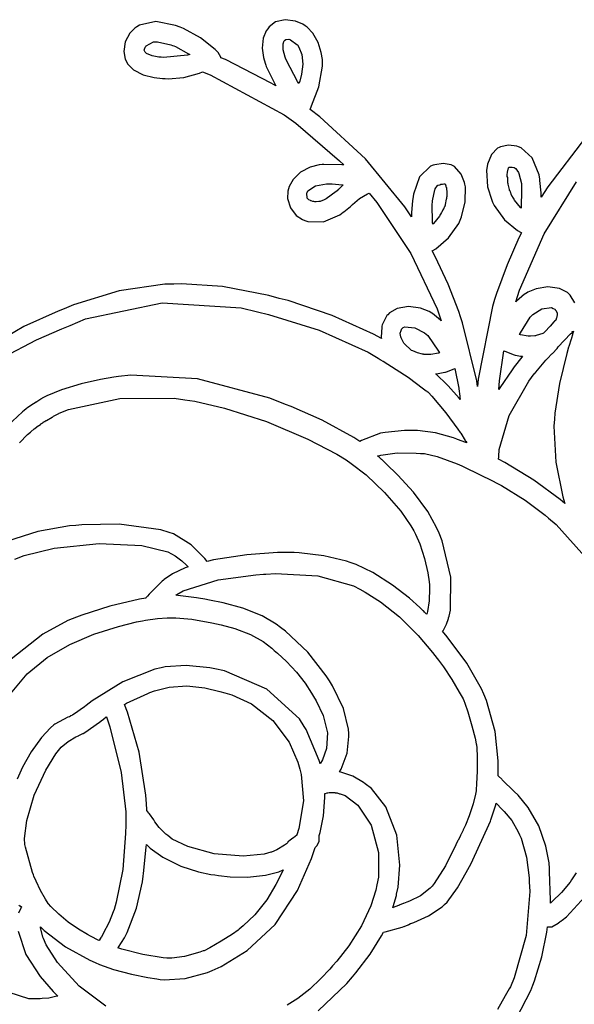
# Model space of a CAD drawing. Extents: x 1 to 6.12, y 0.26 to 5.08.
# Tile 4 of 5: x 2.97 to 4.47, y 2.35 to 5.01. Entities that reach past the tile are written whole.
import ezdxf

# ---------------------------------------------------------------- set-up
doc = ezdxf.new("R2010")
doc.units = 0
doc.layers.get('0').update_dxf_attribs({"linetype": 'CONTINUOUS'})

msp = doc.modelspace()

# ---------------------------------------------------------------- linework, layer by layer
at = {"color": 0}
for points in [[(4.5, 4.69282), (4.39789, 4.56022), (4.38021, 4.53157), (4.38021, 4.54383), (4.37651, 4.57667), (4.37603, 4.58057), (4.37418, 4.59256), (4.35596, 4.6384), (4.32628, 4.66547), (4.31874, 4.66808), (4.31429, 4.66965), (4.29189, 4.67215), (4.27056, 4.66781), (4.26665, 4.66596), (4.26221, 4.6639), (4.24544, 4.64714), (4.2354, 4.62142), (4.23438, 4.6149), (4.23281, 4.60504), (4.2354, 4.5599), (4.24636, 4.52354), (4.24897, 4.51807), (4.2531, 4.50922), (4.28097, 4.47097), (4.31614, 4.442), (4.32394, 4.43782), (4.32443, 4.43782), (4.32563, 4.43679), (4.32607, 4.43679), (4.32607, 4.43679), (4.3271, 4.43604), (4.3271, 4.43576), (4.32004, 4.42171), (4.28787, 4.34879), (4.25939, 4.27171), (4.25418, 4.25553), (4.24843, 4.23682), (4.21013, 4.04047), (4.20833, 4.02013), (4.20594, 4.03554), (4.16769, 4.19282), (4.16249, 4.20865), (4.1575, 4.22325), (4.12864, 4.2966), (4.09347, 4.37147), (4.08539, 4.38683), (4.08589, 4.38683), (4.08708, 4.38786), (4.08751, 4.38786), (4.09532, 4.39231), (4.12993, 4.42199), (4.15728, 4.46104), (4.16146, 4.47017), (4.16482, 4.47851), (4.17469, 4.51975), (4.17524, 4.55946), (4.17393, 4.567), (4.17312, 4.57118), (4.16428, 4.5944), (4.14606, 4.61442), (4.14063, 4.61703), (4.13672, 4.61887), (4.11496, 4.62261), (4.09267, 4.61963), (4.08854, 4.61806), (4.08094, 4.61524), (4.05192, 4.58686), (4.03489, 4.53971), (4.03331, 4.52746), (4.03276, 4.52328), (4.03022, 4.48969), (4.03022, 4.47846), (4.01199, 4.50608), (3.90571, 4.63514), (3.78276, 4.74908), (3.75624, 4.7691), (3.76036, 4.77875), (3.77951, 4.83008), (3.78982, 4.88553), (3.78961, 4.89725), (3.78939, 4.9036), (3.78646, 4.92253), (3.77821, 4.94933), (3.76394, 4.97461), (3.74869, 4.99104), (3.74274, 4.99511), (3.73671, 4.99897), (3.71664, 5.00732), (3.68901, 5.01129), (3.66297, 5.0051), (3.64561, 4.99235), (3.64165, 4.98682), (3.63747, 4.98128), (3.62956, 4.96115), (3.62696, 4.93435), (3.63037, 4.90935), (3.6346, 4.89393), (3.63644, 4.88889), (3.63797, 4.8845), (3.66064, 4.83762), (3.66351, 4.83263), (3.65076, 4.84022), (3.52756, 4.90349), (3.51563, 4.90869), (3.51535, 4.91), (3.50831, 4.92225), (3.50726, 4.92329), (3.50022, 4.93061), (3.46012, 4.96262), (3.41482, 4.98736), (3.40522, 4.991), (3.39296, 4.99593), (3.33942, 5.00597), (3.29579, 4.99675), (3.28851, 4.99203), (3.28321, 4.98872), (3.26958, 4.97488), (3.25689, 4.95182), (3.25293, 4.9254), (3.25717, 4.90435), (3.26042, 4.89828), (3.26367, 4.89199), (3.27946, 4.87603), (3.30583, 4.86247), (3.33556, 4.85536), (3.35732, 4.85286), (3.36458, 4.85243), (3.37289, 4.85194), (3.41547, 4.85547), (3.45751, 4.86675), (3.4656, 4.87011), (3.48617, 4.86231), (3.68614, 4.75456), (3.70518, 4.741), (3.71767, 4.73188), (3.83567, 4.63032), (3.8469, 4.61908), (3.84169, 4.61963), (3.79292, 4.62039), (3.78851, 4.62011), (3.78043, 4.61925), (3.75662, 4.61285), (3.73031, 4.59907), (3.71044, 4.57943), (3.69993, 4.56108), (3.69792, 4.55453), (3.69607, 4.54829), (3.69547, 4.528), (3.70296, 4.50325), (3.71886, 4.48275), (3.73551, 4.47131), (3.74164, 4.46907), (3.74994, 4.46599), (3.79254, 4.46522), (3.83669, 4.48421), (3.84581, 4.491), (3.8476, 4.49229), (3.86481, 4.50717), (3.86664, 4.50868), (3.87028, 4.5121), (3.88954, 4.52826), (3.91092, 4.54129), (3.91564, 4.54308), (3.93668, 4.51758), (4.02783, 4.38004), (4.09918, 4.23004), (4.1104, 4.19824), (4.10829, 4.20008), (4.08669, 4.21756), (4.08436, 4.21907), (4.07742, 4.22325), (4.05453, 4.2321), (4.02225, 4.23682), (3.99132, 4.23144), (3.97065, 4.21951), (3.9656, 4.21386), (3.96376, 4.21208), (3.95074, 4.18685), (3.94997, 4.18371), (3.94943, 4.1811), (3.9484, 4.15349), (3.94894, 4.15033), (3.92757, 4.16206), (3.8156, 4.21272), (3.69738, 4.25244), (3.6729, 4.25868), (3.64501, 4.26628), (3.51975, 4.29085), (3.40913, 4.29829), (3.38857, 4.29719), (3.36404, 4.29671), (3.24061, 4.27875), (3.11719, 4.241), (3.09272, 4.23058), (3.07628, 4.22407), (2.98318, 4.1824), (2.88536, 4.12511)], [(4.47108, 4.24647), (4.45806, 4.26731), (4.45628, 4.2691), (4.45079, 4.27458), (4.42931, 4.28569), (4.398, 4.2901), (4.36615, 4.2845), (4.34407, 4.27539), (4.33751, 4.27115), (4.33513, 4.26964), (4.31353, 4.25142), (4.31147, 4.24929), (4.32135, 4.28082), (4.38803, 4.43251), (4.47547, 4.57324)], [(2.92876, 4.09999), (3.01758, 4.14632), (3.08556, 4.17617), (3.10835, 4.18576), (3.14947, 4.20296), (3.35715, 4.24658), (3.57053, 4.23346), (3.61458, 4.22222), (3.64399, 4.21496), (3.78097, 4.17264), (3.91271, 4.11312), (3.93956, 4.09722), (3.94006, 4.097), (3.94532, 4.09358), (3.94586, 4.09304), (3.94635, 4.09283), (3.95258, 4.08914), (3.95313, 4.08886), (3.96636, 4.08083), (4.02078, 4.04568), (4.06272, 4.01471), (4.06976, 4.00868), (4.07086, 4.00765), (4.07107, 4.00743), (4.07368, 4.00581), (4.07394, 4.00553), (4.07443, 4.00553), (4.07563, 4.0045), (4.07607, 4.0045), (4.08464, 3.99463), (4.12224, 3.9496), (4.15517, 3.90554), (4.16146, 3.89615), (4.16146, 3.89615), (4.16276, 3.89437), (4.17475, 3.87511), (4.17606, 3.87326), (4.17626, 3.87278), (4.17888, 3.8686), (4.17914, 3.86806), (4.17681, 3.86914), (4.15414, 3.87771), (4.15207, 3.87847), (4.14318, 3.88217), (4.09462, 3.8954), (4.04628, 3.90136), (4.03022, 3.90136), (4.01069, 3.90136), (3.95882, 3.89621), (3.9521, 3.89513), (3.94635, 3.8941), (3.89501, 3.87483), (3.89063, 3.87224), (3.87418, 3.88319), (3.7889, 3.92964), (3.70518, 3.96625), (3.68956, 3.97222), (3.64762, 3.98915), (3.45193, 4.04139), (3.2724, 4.05138), (3.23856, 4.04719), (3.22646, 4.04557), (3.19032, 4.03961), (3.13824, 4.02821), (3.08496, 4.01178), (3.04574, 3.9955), (3.03331, 3.98888), (3.03228, 3.98785), (3.03174, 3.98785), (3.0306, 3.98682), (3.03022, 3.98682), (3.02914, 3.98633), (3.01844, 3.97954), (3.01768, 3.97846), (3.01665, 3.97797), (3.00922, 3.97342), (2.99713, 3.96522), (2.99376, 3.96283), (2.99061, 3.96078), (2.98981, 3.96029), (2.9846, 3.95583), (2.98438, 3.95557), (2.97993, 3.95221), (2.93907, 3.91417)], [(2.972, 3.86882), (2.99322, 3.89079), (3.00103, 3.89725), (3.00103, 3.89725), (3.00233, 3.89828), (3.01167, 3.90608), (3.01247, 3.90657), (3.01297, 3.90685), (3.01824, 3.91129), (3.01878, 3.91178), (3.01953, 3.91233), (3.02838, 3.91835), (3.02919, 3.91911), (3.02968, 3.91938), (3.03515, 3.92279), (3.03543, 3.92329), (3.03592, 3.92383), (3.03944, 3.92638), (3.04064, 3.92638), (3.04085, 3.92665), (3.04269, 3.92806), (3.04269, 3.9285), (3.04422, 3.92904), (3.0599, 3.93761), (3.06147, 3.93892), (3.06326, 3.94021), (3.07807, 3.94803), (3.07915, 3.94824), (3.10389, 3.95844), (3.24294, 3.98839), (3.38926, 3.98915), (3.41769, 3.98469), (3.44482, 3.98079), (3.52522, 3.96213), (3.63851, 3.92578), (3.75022, 3.87825), (3.82824, 3.83762), (3.85314, 3.82221), (3.86719, 3.81293), (3.90722, 3.78163), (3.95725, 3.7346), (4.00103, 3.68354), (4.02854, 3.64432), (4.03646, 3.63053), (4.04107, 3.62218), (4.05231, 3.59549), (4.06511, 3.5561), (4.07394, 3.51747), (4.07764, 3.49294), (4.07813, 3.48469), (4.07835, 3.47538), (4.07796, 3.44206), (4.07292, 3.41288), (4.07086, 3.40554), (4.07086, 3.40554), (4.06976, 3.40636), (4.06976, 3.40657), (4.0695, 3.40685), (4.06614, 3.41054), (4.06565, 3.41075), (4.06538, 3.41103), (4.06196, 3.41444), (4.06147, 3.41493), (4.05236, 3.42356), (4.02436, 3.44862), (3.979, 3.48438), (3.92567, 3.51796), (3.88026, 3.53965), (3.86458, 3.54514), (3.85439, 3.54883), (3.79335, 3.56342), (3.72657, 3.57172), (3.71354, 3.57221), (3.69586, 3.57221), (3.66813, 3.57221), (3.58501, 3.56614), (3.49556, 3.55219), (3.47814, 3.54829), (3.47211, 3.55561), (3.4349, 3.59283), (3.38721, 3.62278), (3.37603, 3.62642), (3.35363, 3.63374), (3.241, 3.64903), (3.14035, 3.64671), (3.12397, 3.64513), (3.1065, 3.64382), (3.02115, 3.6289), (2.93956, 3.60297)], [(4.47424, 2.70736), (4.46149, 2.68782), (4.45779, 2.68186), (4.4349, 2.65349), (4.40989, 2.62924), (4.40522, 2.62532), (4.40543, 2.63292), (4.40283, 2.71104), (4.40207, 2.71907), (4.4011, 2.73415), (4.39279, 2.77892), (4.37343, 2.8341), (4.34462, 2.88363), (4.31754, 2.91672), (4.30729, 2.92638), (4.27501, 2.95865), (4.27419, 2.95975), (4.2646, 2.96832), (4.26357, 2.96907), (4.26357, 2.97119), (4.26357, 2.97592), (4.26357, 2.97743), (4.26357, 2.98188), (4.26357, 2.99181), (4.26357, 2.99511), (4.26406, 3.00999), (4.25558, 3.08865), (4.23199, 3.17253), (4.22499, 3.18994), (4.21869, 3.20378), (4.17904, 3.27289), (4.12631, 3.34463), (4.11356, 3.35969), (4.11589, 3.36257), (4.12418, 3.37836), (4.12939, 3.39356), (4.13021, 3.39615), (4.13124, 3.40033), (4.13514, 3.4165), (4.13601, 3.50569), (4.11247, 3.60374), (4.10417, 3.62429), (4.09782, 3.63943), (4.07357, 3.68267), (4.03564, 3.73475), (3.99338, 3.78136), (3.96099, 3.81304), (3.94997, 3.82324), (3.94917, 3.82379), (3.94243, 3.82981), (3.94168, 3.83057), (3.9414, 3.83083), (3.93924, 3.83263), (3.93853, 3.83263), (3.94683, 3.83524), (3.99126, 3.84099), (4.04243, 3.8405), (4.05414, 3.83996), (4.06532, 3.83996), (4.09896, 3.83149), (4.15283, 3.81207), (4.16564, 3.80658), (4.17318, 3.80296), (4.25076, 3.76492), (4.25836, 3.76074), (4.27268, 3.75293), (4.33658, 3.71365), (4.39063, 3.67329), (4.40001, 3.66493), (4.42057, 3.64779), (4.50483, 3.55311)], [(2.95936, 3.55453), (2.98465, 3.56456), (3.065, 3.58356), (3.18642, 3.59663), (3.3024, 3.59071), (3.3719, 3.57428), (3.39165, 3.56282), (3.39578, 3.56022), (3.41, 3.54958), (3.42264, 3.53788), (3.42606, 3.53472), (3.42708, 3.53369), (3.41928, 3.5306), (3.38476, 3.51432), (3.36219, 3.49963), (3.3604, 3.49724), (3.35726, 3.49463), (3.32553, 3.46365), (3.32189, 3.45975), (3.32135, 3.45925), (3.31717, 3.454), (3.31668, 3.45344), (3.3164, 3.45324), (3.31299, 3.4496), (3.3125, 3.44933), (3.29579, 3.44646), (3.21571, 3.42757), (3.14035, 3.403), (3.12603, 3.39725), (3.10238, 3.38824), (3.035, 3.35172), (2.9496, 3.28435)], [(2.947, 3.19026), (2.99208, 3.24425), (3.04633, 3.28851), (3.10721, 3.32406), (3.17219, 3.35183), (3.23872, 3.37278), (3.28765, 3.38465), (3.30414, 3.38786), (3.31142, 3.38943), (3.3444, 3.39438), (3.37044, 3.39615), (3.37918, 3.39615), (3.39356, 3.39615), (3.43685, 3.39176), (3.49089, 3.38211), (3.50315, 3.3795), (3.51579, 3.37685), (3.55344, 3.36669), (3.59489, 3.35101), (3.6295, 3.33165), (3.65246, 3.31418), (3.6594, 3.30761), (3.66786, 3.30035), (3.69265, 3.27761), (3.71951, 3.24918), (3.74283, 3.21907), (3.76019, 3.19271), (3.76563, 3.18371), (3.773, 3.17133), (3.79139, 3.13183), (3.80311, 3.08501), (3.80078, 3.04254), (3.78993, 3.01238), (3.7844, 3.00347), (3.78331, 3.00142), (3.78097, 3.01004), (3.74556, 3.09412), (3.74061, 3.10243), (3.72732, 3.12278), (3.63932, 3.20313), (3.52522, 3.25271), (3.49897, 3.25765), (3.48514, 3.26053), (3.42182, 3.26704), (3.36481, 3.26313), (3.35417, 3.26074), (3.33669, 3.25683), (3.25037, 3.22304), (3.16769, 3.1715), (3.15207, 3.15869), (3.15207, 3.15869), (3.14703, 3.15522), (3.13553, 3.14725), (3.12261, 3.13851), (3.11535, 3.13374), (3.11356, 3.13265), (3.11328, 3.13243), (3.1096, 3.13081), (3.10938, 3.13053), (3.1091, 3.13032), (3.1065, 3.12875), (3.10622, 3.12847), (3.10206, 3.12717), (3.06743, 3.109), (3.06456, 3.10661), (3.05539, 3.09896), (3.03071, 3.07254), (3.0031, 3.03386), (2.98014, 2.99224), (2.96511, 2.96018)], [(3.20475, 2.34657), (3.13243, 2.40076), (3.07433, 2.4649), (3.04357, 2.51243), (3.03646, 2.52951), (3.03515, 2.53321), (3.02838, 2.55897), (3.0281, 2.56076), (3.03825, 2.55089), (3.09619, 2.507), (3.16194, 2.47097), (3.17606, 2.46496), (3.17606, 2.46496), (3.1881, 2.45953), (3.22564, 2.44624), (3.27447, 2.43306), (3.31782, 2.42437), (3.34272, 2.42036), (3.35101, 2.41911), (3.36193, 2.41808), (3.419, 2.42171), (3.47911, 2.43782), (3.49164, 2.44303), (3.51639, 2.45404), (3.58637, 2.49701), (3.66194, 2.56782), (3.7219, 2.65929), (3.75993, 2.74567), (3.76981, 2.77533), (3.77289, 2.77849), (3.77468, 2.78033), (3.78043, 2.79189), (3.78097, 2.80501), (3.78022, 2.80761), (3.78304, 2.81625), (3.79269, 2.86133), (3.79606, 2.91054), (3.79585, 2.92117), (3.79764, 2.92117), (3.80257, 2.92301), (3.80311, 2.92329), (3.80442, 2.92329), (3.80735, 2.92432), (3.80832, 2.92432), (3.82189, 2.92432), (3.82189, 2.92432), (3.82292, 2.92432), (3.82292, 2.92432), (3.82292, 2.92432), (3.82394, 2.92356), (3.82394, 2.92329), (3.82607, 2.92329), (3.82889, 2.92329), (3.83594, 2.92068), (3.83751, 2.92014), (3.85042, 2.91581), (3.88488, 2.88965), (3.92133, 2.83556), (3.9406, 2.76226), (3.94054, 2.69575), (3.93647, 2.67432), (3.93338, 2.66004), (3.92008, 2.61806), (3.89529, 2.56381), (3.86117, 2.51014), (3.82844, 2.46864), (3.81668, 2.45557), (3.80908, 2.44689), (3.78554, 2.42144), (3.75553, 2.39279), (3.72304, 2.36768), (3.69428, 2.3495)], [(3.77826, 2.33399), (3.85568, 2.40793), (3.87082, 2.42638), (3.87967, 2.43658), (3.91792, 2.48719), (3.94894, 2.53733), (3.95415, 2.54719), (3.9591, 2.54747), (4.00493, 2.56), (4.00939, 2.56179), (4.01042, 2.56207), (4.02078, 2.56651), (4.02186, 2.567), (4.02235, 2.56728), (4.02756, 2.56993), (4.0281, 2.57015), (4.03592, 2.57329), (4.07536, 2.59099), (4.11225, 2.61496), (4.11876, 2.62121), (4.12576, 2.62799), (4.1544, 2.66624), (4.17785, 2.70768), (4.18229, 2.71599), (4.19065, 2.73264), (4.19532, 2.74175), (4.23904, 2.83632), (4.24274, 2.84619), (4.24425, 2.8501), (4.25726, 2.89074), (4.25836, 2.89513), (4.27501, 2.87847), (4.28043, 2.87278), (4.3004, 2.84804), (4.31771, 2.81808), (4.32189, 2.80974), (4.32579, 2.80089), (4.34033, 2.74935), (4.34765, 2.69358), (4.34793, 2.68261), (4.34896, 2.65636), (4.33919, 2.53749), (4.30701, 2.42329), (4.29688, 2.39931), (4.294, 2.39387), (4.2831, 2.3744), (4.26199, 2.33811)], [(4.31375, 2.31472), (4.35183, 2.38917), (4.35732, 2.40349), (4.36225, 2.41575), (4.38211, 2.47976), (4.39529, 2.54699), (4.39686, 2.56076), (4.39817, 2.56076), (4.4011, 2.56076), (4.40207, 2.56076), (4.40831, 2.56076), (4.42551, 2.5709), (4.42708, 2.57221), (4.43024, 2.57433), (4.43044, 2.5746), (4.43257, 2.57639), (4.43332, 2.57639), (4.43354, 2.57667), (4.43619, 2.57926), (4.43647, 2.57954), (4.4484, 2.58838), (4.4975, 2.64214)], [(2.96978, 2.62011), (2.97293, 2.61806), (2.97314, 2.61783), (2.97683, 2.61518), (2.97711, 2.6149), (2.97683, 2.61469), (2.97521, 2.61208), (2.97499, 2.61182), (2.9694, 2.59776)], [(2.96789, 2.54953), (2.98867, 2.48682), (3.02756, 2.42725), (3.06244, 2.38687), (3.07497, 2.37429), (3.06922, 2.37278), (3.051, 2.36871), (3.03276, 2.36729), (3.02707, 2.36703), (3.02399, 2.36703), (2.99685, 2.36703), (2.91547, 2.39247)]]:
    msp.add_lwpolyline(points, dxfattribs=at)
for points in [[(3.43126, 4.91699), (3.42497, 4.91521), (3.36068, 4.90896), (3.35417, 4.90972), (3.35101, 4.90972), (3.3476, 4.91026), (3.33018, 4.91363), (3.31483, 4.92014), (3.3125, 4.92219), (3.31119, 4.92329), (3.30817, 4.9286), (3.31099, 4.93664), (3.3125, 4.93892), (3.31381, 4.94103), (3.33388, 4.95139), (3.3406, 4.95139), (3.34424, 4.95167), (3.38069, 4.94331), (3.38439, 4.942), (3.38857, 4.94097), (3.39247, 4.93918), (3.42785, 4.91938), (3.43126, 4.91699)], [(3.7219, 4.94303), (3.72586, 4.93744), (3.73378, 4.91769), (3.73682, 4.891), (3.7334, 4.86426), (3.72819, 4.84511), (3.72601, 4.83886), (3.7226, 4.84407), (3.69217, 4.90142), (3.68956, 4.90767), (3.68853, 4.91026), (3.68332, 4.93018), (3.68332, 4.93679), (3.68306, 4.9381), (3.68381, 4.94672), (3.68435, 4.94824), (3.68544, 4.95242), (3.68544, 4.95242), (3.68647, 4.95404), (3.68647, 4.95454), (3.68668, 4.95481), (3.6906, 4.95768), (3.69868, 4.95844), (3.70107, 4.95763), (3.70285, 4.95714), (3.7206, 4.94461), (3.7219, 4.94303)], [(4.28851, 4.58578), (4.28851, 4.59022), (4.28933, 4.60167), (4.28961, 4.60346), (4.28961, 4.60346), (4.29215, 4.61133), (4.29269, 4.61182), (4.29269, 4.61182), (4.29372, 4.61263), (4.29372, 4.61285), (4.30106, 4.61285), (4.30154, 4.61263), (4.30583, 4.61182), (4.30729, 4.61182), (4.30751, 4.61182), (4.30832, 4.61079), (4.30832, 4.61079), (4.30935, 4.60969), (4.31044, 4.60969), (4.31119, 4.60894), (4.31614, 4.60221), (4.31668, 4.6014), (4.31874, 4.59825), (4.31976, 4.59592), (4.32656, 4.56885), (4.3271, 4.56597), (4.3271, 4.56392), (4.3271, 4.54856), (4.32628, 4.50743), (4.32607, 4.50244), (4.32394, 4.50429), (4.30832, 4.52382), (4.30729, 4.52533), (4.30675, 4.52615), (4.30333, 4.53217), (4.30311, 4.53267), (4.30285, 4.53321), (4.29921, 4.53944), (4.29893, 4.53993), (4.29893, 4.54075), (4.2979, 4.54254), (4.2979, 4.54308), (4.2979, 4.54389), (4.29688, 4.54563), (4.29688, 4.54617), (4.29688, 4.54671), (4.29585, 4.54829), (4.29585, 4.54829), (4.29585, 4.54883), (4.29482, 4.54997), (4.29482, 4.55035), (4.29482, 4.55138), (4.29428, 4.55268), (4.29085, 4.56733), (4.29064, 4.56912), (4.29036, 4.56993), (4.28961, 4.57482), (4.28961, 4.57639), (4.28961, 4.58578), (4.28851, 4.58578)], [(3.75206, 4.52533), (3.74897, 4.52849), (3.74815, 4.52957), (3.7474, 4.54281), (3.74794, 4.54411), (3.75, 4.54883), (3.77121, 4.56272), (3.80024, 4.56782), (3.80626, 4.56803), (3.81614, 4.56803), (3.84267, 4.56549), (3.84581, 4.56494), (3.84478, 4.56392), (3.83333, 4.5535), (3.83231, 4.5524), (3.82915, 4.54932), (3.82676, 4.54725), (3.79921, 4.52718), (3.79585, 4.52533), (3.79454, 4.52485), (3.78381, 4.52013), (3.78022, 4.52013), (3.77968, 4.51992), (3.77225, 4.5191), (3.76981, 4.5191), (3.76872, 4.5191), (3.76639, 4.52013), (3.76563, 4.52013), (3.76378, 4.52013), (3.75885, 4.52197), (3.75836, 4.52225), (3.75754, 4.52251), (3.75233, 4.52512), (3.75206, 4.52533)], [(4.10519, 4.56494), (4.10732, 4.56494), (4.10938, 4.567), (4.10938, 4.567), (4.11089, 4.567), (4.11143, 4.567), (4.11253, 4.567), (4.11382, 4.567), (4.11719, 4.56782), (4.11774, 4.56803), (4.12082, 4.56803), (4.12104, 4.56754), (4.12294, 4.5625), (4.12294, 4.56076), (4.12294, 4.56), (4.12397, 4.55821), (4.12397, 4.55761), (4.12418, 4.55632), (4.125, 4.54482), (4.125, 4.54096), (4.125, 4.53472), (4.125, 4.53369), (4.12418, 4.53082), (4.12397, 4.53054), (4.12397, 4.52979), (4.12397, 4.52746), (4.12397, 4.52746), (4.12369, 4.52615), (4.12104, 4.51232), (4.12082, 4.51074), (4.12056, 4.51053), (4.11979, 4.5076), (4.11979, 4.50662), (4.11876, 4.50553), (4.11849, 4.50532), (4.11692, 4.50168), (4.11664, 4.50142), (4.11664, 4.50038), (4.11481, 4.49778), (4.11458, 4.49724), (4.11431, 4.49647), (4.11089, 4.49046), (4.1104, 4.4899), (4.11014, 4.48915), (4.1065, 4.48318), (4.10622, 4.48264), (4.10519, 4.48085), (4.08931, 4.4605), (4.08751, 4.45865), (4.08669, 4.46338), (4.08594, 4.51286), (4.08649, 4.51807), (4.08669, 4.52197), (4.09293, 4.55171), (4.09375, 4.5535), (4.09424, 4.55453), (4.09999, 4.56315), (4.10101, 4.56392), (4.10211, 4.56392), (4.10519, 4.56494), (4.10519, 4.56494), (4.10519, 4.56494), (4.10519, 4.56494)], [(4.41249, 4.23161), (4.41271, 4.23139), (4.41667, 4.22949), (4.41667, 4.22949), (4.41667, 4.22949), (4.41743, 4.22874), (4.41769, 4.22846), (4.41769, 4.22771), (4.41954, 4.22592), (4.41982, 4.22537), (4.42031, 4.22461), (4.4229, 4.21892), (4.4229, 4.21701), (4.4229, 4.21392), (4.42133, 4.20557), (4.42085, 4.20454), (4.42085, 4.20344), (4.42085, 4.20344), (4.42085, 4.20242), (4.42085, 4.20242), (4.42085, 4.20242), (4.42085, 4.20139), (4.42085, 4.20139), (4.42085, 4.20139), (4.41982, 4.20036), (4.41982, 4.20036), (4.41954, 4.20014), (4.41585, 4.19672), (4.41564, 4.19618), (4.41456, 4.19515), (4.40414, 4.18392), (4.4031, 4.18261), (4.40207, 4.18158), (4.39165, 4.17019), (4.39063, 4.16911), (4.38644, 4.16493), (4.3846, 4.16417), (4.36664, 4.15821), (4.36458, 4.15767), (4.36301, 4.15739), (4.35092, 4.15657), (4.3469, 4.15657), (4.34506, 4.15685), (4.32394, 4.16026), (4.32189, 4.16075), (4.32394, 4.16596), (4.34999, 4.20768), (4.35314, 4.21078), (4.35704, 4.21468), (4.38162, 4.23019), (4.40776, 4.23372), (4.41249, 4.23161)], [(4.00726, 4.17953), (4.01193, 4.18164), (4.0389, 4.17888), (4.06532, 4.16521), (4.06976, 4.16178), (4.07394, 4.15788), (4.10308, 4.116), (4.10519, 4.11182), (4.10281, 4.11106), (4.08192, 4.10661), (4.07497, 4.10661), (4.07183, 4.10661), (4.06353, 4.10742), (4.0625, 4.10764), (4.05935, 4.10818), (4.04633, 4.11133), (4.03331, 4.11654), (4.03022, 4.11806), (4.02865, 4.11914), (4.01069, 4.13607), (4.00939, 4.13786), (4.00831, 4.13917), (4.00256, 4.15067), (4.00206, 4.15246), (4.00206, 4.153), (4.00103, 4.15414), (4.00103, 4.15451), (4.00103, 4.15533), (4, 4.15712), (4, 4.15767), (4, 4.15924), (3.99918, 4.16342), (3.99897, 4.1639), (3.99918, 4.16471), (4.00179, 4.17171), (4.00206, 4.17219), (4.00315, 4.17432), (4.00336, 4.1754), (4.00646, 4.17931), (4.00726, 4.17953)], [(4.46251, 4.16596), (4.46354, 4.16596), (4.46772, 4.17014), (4.46744, 4.16938), (4.46479, 4.16157), (4.46457, 4.16075), (4.46431, 4.16), (4.46169, 4.15142), (4.46149, 4.15033), (4.46067, 4.14854), (4.45464, 4.12853), (4.45415, 4.12642), (4.44917, 4.11003), (4.42979, 4.02838), (4.41715, 3.94824), (4.41564, 3.93261), (4.41456, 3.91308), (4.41949, 3.81625), (4.43799, 3.7225), (4.44374, 3.70454), (4.43093, 3.7155), (4.3604, 3.76758), (4.28153, 3.81549), (4.2646, 3.82433), (4.26481, 3.82487), (4.26563, 3.82992), (4.26563, 3.8316), (4.26693, 3.85037), (4.29318, 3.94228), (4.34657, 4.03526), (4.36143, 4.05453), (4.36253, 4.05556), (4.36513, 4.05897), (4.39296, 4.09179), (4.39583, 4.09517), (4.39714, 4.09646), (4.40913, 4.10867), (4.41043, 4.10969), (4.41146, 4.11079), (4.42182, 4.12196), (4.4229, 4.12326), (4.42626, 4.12744), (4.45936, 4.1626), (4.46251, 4.16596)], [(4.46251, 4.16911), (4.4656, 4.16911), (4.4656, 4.16835), (4.46403, 4.16596), (4.46354, 4.16596), (4.46354, 4.16596), (4.46457, 4.16699), (4.46457, 4.16699), (4.46251, 4.16911)], [(4.26563, 4.01286), (4.26768, 4.03575), (4.26844, 4.04254), (4.27789, 4.11029), (4.27919, 4.11703), (4.28179, 4.11572), (4.30675, 4.10639), (4.30935, 4.10558), (4.31093, 4.10508), (4.3246, 4.10243), (4.32915, 4.10243), (4.32731, 4.1001), (4.30729, 4.07406), (4.30524, 4.07118), (4.30154, 4.06597), (4.26844, 4.01731), (4.26563, 4.01286)], [(4.12603, 4.02533), (4.12364, 4.02772), (4.0995, 4.05117), (4.0969, 4.0535), (4.0969, 4.0535), (4.09581, 4.05431), (4.09581, 4.05453), (4.0976, 4.05479), (4.11951, 4.05897), (4.12185, 4.05974), (4.12418, 4.06054), (4.14475, 4.06836), (4.14686, 4.06912), (4.14789, 4.06446), (4.15647, 4.02013), (4.15728, 4.01594), (4.1575, 4.01417), (4.16015, 3.9949), (4.16043, 3.99306), (4.16043, 3.99126), (4.16146, 3.98719), (4.16146, 3.98579), (4.15831, 3.98921), (4.12912, 4.02225), (4.12603, 4.02533)], [(4.20415, 2.9285), (4.20275, 2.91971), (4.19613, 2.89361), (4.18539, 2.86106), (4.17546, 2.83594), (4.17057, 2.82482), (4.16982, 2.82324), (4.16928, 2.82194), (4.16297, 2.80974), (4.16249, 2.80871), (4.16194, 2.8074), (4.15571, 2.79519), (4.15522, 2.79411), (4.15001, 2.78267), (4.12147, 2.72564), (4.09136, 2.67796), (4.08539, 2.67117), (4.08046, 2.66547), (4.05387, 2.64501), (4.02419, 2.63032), (4.01768, 2.62744), (4.00836, 2.62429), (4.00726, 2.62408), (3.99685, 2.61963), (3.99582, 2.61908), (3.99451, 2.6186), (3.98068, 2.61339), (3.97917, 2.61285), (3.98019, 2.616), (3.98904, 2.64621), (3.98958, 2.64931), (3.9936, 2.66846), (3.99837, 2.72738), (3.99035, 2.80886), (3.96083, 2.88504), (3.9216, 2.93506), (3.90522, 2.94721), (3.90001, 2.95139), (3.87185, 2.9681), (3.84164, 2.97846), (3.83539, 2.97949), (3.84006, 2.98731), (3.85612, 3.03006), (3.86117, 3.07482), (3.8604, 3.08365), (3.85986, 3.09463), (3.84608, 3.15104), (3.81662, 3.21208), (3.80832, 3.22538), (3.79997, 3.23921), (3.75, 3.30285), (3.68956, 3.35969), (3.67606, 3.37011), (3.66482, 3.37907), (3.62711, 3.40093), (3.57471, 3.42188), (3.52192, 3.43593), (3.48438, 3.44374), (3.4719, 3.44618), (3.45518, 3.44933), (3.44997, 3.45014), (3.39899, 3.45611), (3.39378, 3.4566), (3.39399, 3.45688), (3.3966, 3.45844), (3.39686, 3.45865), (3.41379, 3.46858), (3.5084, 3.49843), (3.60986, 3.5121), (3.63021, 3.51389), (3.63644, 3.51389), (3.66297, 3.51546), (3.77718, 3.50885), (3.87315, 3.48188), (3.89063, 3.47325), (3.905, 3.4655), (3.94656, 3.43901), (3.99789, 3.39828), (4.04764, 3.34819), (4.08669, 3.30181), (4.09896, 3.28575), (4.10308, 3.28136), (4.11615, 3.26307), (4.1384, 3.229), (4.15886, 3.19499), (4.169, 3.17665), (4.17085, 3.17219), (4.17426, 3.16488), (4.18218, 3.14176), (4.19308, 3.10449), (4.20139, 3.07113), (4.20492, 3.05501), (4.20518, 3.0524), (4.20611, 3.04443), (4.20708, 3.02007), (4.20703, 2.9815), (4.20578, 2.94743), (4.20464, 2.9311), (4.20415, 2.9285)], [(3.69476, 2.78788), (3.69271, 2.78575), (3.6875, 2.78213), (3.66601, 2.76926), (3.65235, 2.76313), (3.65104, 2.76286), (3.65001, 2.76286), (3.63226, 2.75743), (3.57574, 2.75168), (3.49761, 2.75792), (3.42611, 2.77783), (3.38374, 2.79818), (3.37185, 2.80761), (3.36664, 2.81179), (3.3489, 2.82915), (3.33746, 2.84489), (3.33539, 2.84825), (3.33458, 2.84983), (3.32238, 2.86626), (3.32086, 2.86806), (3.31565, 2.87532), (3.31565, 2.87978), (3.31483, 2.89176), (3.31456, 2.89307), (3.31299, 2.91704), (3.29503, 3.03256), (3.26351, 3.14122), (3.25521, 3.16178), (3.26064, 3.16493), (3.31793, 3.19179), (3.32394, 3.19413), (3.33649, 3.19874), (3.37571, 3.2085), (3.42339, 3.21197), (3.4719, 3.20628), (3.51264, 3.19683), (3.52604, 3.19303), (3.54454, 3.18787), (3.5976, 3.16347), (3.65554, 3.11888), (3.69933, 3.05979), (3.72314, 3.00564), (3.72814, 2.98682), (3.73204, 2.97228), (3.73812, 2.90181), (3.72601, 2.82667), (3.72081, 2.80974), (3.72, 2.80897), (3.71115, 2.80192), (3.71039, 2.80138), (3.70936, 2.80063), (3.69894, 2.79281), (3.69792, 2.79199), (3.69792, 2.79199), (3.69635, 2.79096), (3.69586, 2.79096), (3.69607, 2.79047), (3.69504, 2.78814), (3.69476, 2.78788)], [(3.08018, 3.04199), (3.08382, 3.04617), (3.10335, 3.06196), (3.12397, 3.07406), (3.12815, 3.07639), (3.13124, 3.07742), (3.13226, 3.07796), (3.14296, 3.08317), (3.14378, 3.08365), (3.14768, 3.08604), (3.18778, 3.11421), (3.19168, 3.11703), (3.19217, 3.11757), (3.1984, 3.12201), (3.19894, 3.12224), (3.19943, 3.12278), (3.20574, 3.12799), (3.20628, 3.12847), (3.2156, 3.10113), (3.24636, 2.97797), (3.25836, 2.87213), (3.25836, 2.83681), (3.25782, 2.81315), (3.25088, 2.71636), (3.23307, 2.62744), (3.22711, 2.60764), (3.22499, 2.6014), (3.21338, 2.5734), (3.1971, 2.54178), (3.19271, 2.53369), (3.19243, 2.53321), (3.18901, 2.528), (3.18853, 2.52746), (3.18826, 2.52718), (3.18668, 2.52458), (3.18647, 2.52431), (3.18435, 2.52539), (3.1651, 2.53472), (3.16351, 2.53575), (3.15522, 2.54053), (3.13069, 2.55533), (3.10325, 2.57406), (3.07753, 2.59554), (3.05664, 2.61615), (3.05003, 2.62326), (3.04872, 2.62435), (3.04189, 2.63553), (3.02886, 2.65924), (3.01628, 2.68451), (3.01014, 2.69829), (3.00939, 2.70139), (3.007, 2.70768), (2.98774, 2.77642), (2.98643, 2.78369), (2.98519, 2.79964), (2.9911, 2.84825), (3.01139, 2.91715), (3.04264, 2.98394), (3.06976, 3.02826), (3.08018, 3.04199)], [(3.25624, 2.53369), (3.26275, 2.54596), (3.28771, 2.61133), (3.30339, 2.68289), (3.30524, 2.69824), (3.30626, 2.70529), (3.31401, 2.77669), (3.31456, 2.78369), (3.32454, 2.77393), (3.35906, 2.74903), (3.40713, 2.72499), (3.45503, 2.70975), (3.4879, 2.7029), (3.49897, 2.70139), (3.50928, 2.69971), (3.54064, 2.69635), (3.58724, 2.69532), (3.63574, 2.70068), (3.67193, 2.71018), (3.68332, 2.71496), (3.67887, 2.70486), (3.66401, 2.67512), (3.63917, 2.63439), (3.60672, 2.59386), (3.57574, 2.56353), (3.56456, 2.55453), (3.56222, 2.55219), (3.54676, 2.54178), (3.51611, 2.52262), (3.48546, 2.50489), (3.47006, 2.49675), (3.46772, 2.49621), (3.45833, 2.49283), (3.41704, 2.48122), (3.38314, 2.4764), (3.37185, 2.4764), (3.36979, 2.4764), (3.35986, 2.47721), (3.30479, 2.48617), (3.24815, 2.50088), (3.23753, 2.5045), (3.23931, 2.50663), (3.25493, 2.53108), (3.25624, 2.53369)]]:
    msp.add_lwpolyline(points, close=True, dxfattribs=at)

doc.saveas('drawing.dxf')
